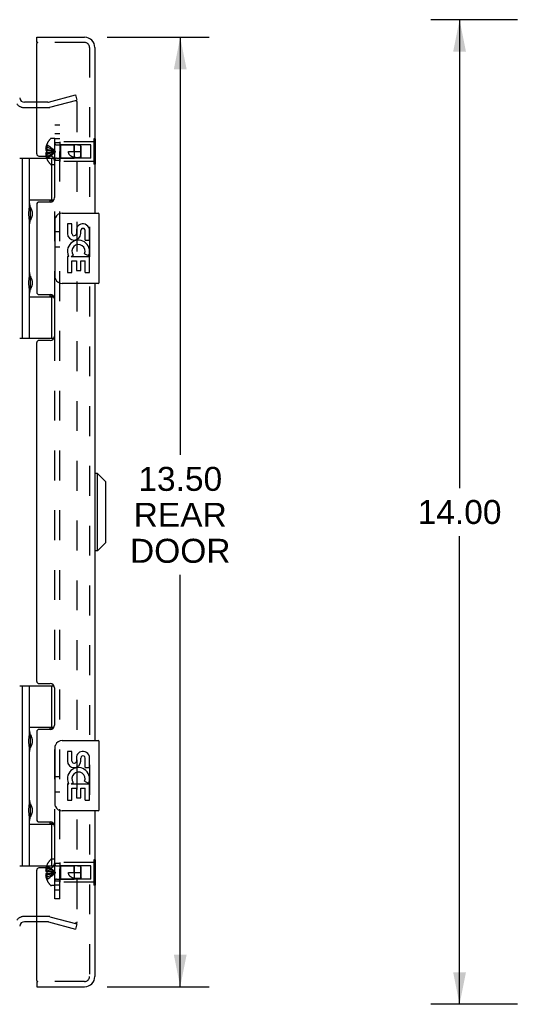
# Model space of a CAD drawing. Header units: inches. Extents: x 0 to 77.3, y 0 to 50.
# Tile 28 of 50: x 49.4 to 56.5, y 17.8 to 31.8. Entities that reach past the tile are written whole.
import ezdxf

# ---------------------------------------------------------------- set-up
doc = ezdxf.new("R2010")
doc.units = ezdxf.units.IN
doc.header["$LTSCALE"] = 4.25
doc.header["$MEASUREMENT"] = 0
doc.linetypes.add('HIDDEN', pattern=[0.2, 0.1, -0.1])
doc.layers.get('0').update_dxf_attribs({"linetype": 'CONTINUOUS'})
for name, color, linetype in [('DEFAULT_2', 8, 'HIDDEN'), ('DIMENSIONS', 7, 'CONTINUOUS'), ('REAR_DOOR', 7, 'CONTINUOUS'), ('SUBPANEL', 7, 'CONTINUOUS')]:
    doc.layers.add(name, color=color, linetype=linetype)
doc.styles.get("Standard").update_dxf_attribs({"font": 'arial.ttf'})
doc.dimstyles.new('DIMSTYLE_3', dxfattribs={"dimtxt": 0.340909, "dimasz": 0.454545, "dimexe": 0.09, "dimexo": 0.07, "dimgap": 0.0375, "dimtad": 0, "dimtih": 1, "dimtoh": 1, "dimzin": 4, "dimdsep": 46, "dimtxsty": 'Standard', "dimblk": '_FILLED', "dimblk1": '_FILLED', "dimblk2": '_FILLED', "dimcen": 0.09, "dimadec": 3, "dimazin": 1, "dimtfac": 1, "dimtdec": 3, "dimtofl": 0, "dimtmove": 0, "dimatfit": 3, "dimldrblk": '_FILLED', "dimfxl": 0, "dimtolj": 1, "dimtzin": 4, "dimarcsym": 0})

# ---------------------------------------------------------------- blocks, each defined once
blk = doc.blocks.new('_FILLED')
at = {"color": 0, "linetype": 'ByBlock'}
blk.add_solid([(0, 0), (-1, 0.2), (-1, -0.2)], dxfattribs=at)
blk = doc.blocks.new('*D5')
at = {"layer": 'DIMENSIONS', "color": 2, "linetype": 'Continuous'}
for p, q in [((56.444, 31.819), (55.214, 31.819)), ((55.623, 31.819), (55.623, 25.16)), ((55.623, 17.819), (55.623, 24.478)), ((56.444, 17.819), (55.214, 17.819))]:
    blk.add_line(p, q, dxfattribs=at)
at = {"layer": 'DIMENSIONS', "color": 2, "linetype": 'Continuous', "xscale": 0.4545454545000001, "yscale": 0.4545454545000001, "zscale": 0.4545454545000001}
for p, rotation in [((55.623, 31.819), 90), ((55.623, 17.819), 270)]:
    blk.add_blockref('_FILLED', p, dxfattribs=dict(at, rotation=rotation))
at = {"layer": 'DIMENSIONS', "color": 2, "linetype": 'Continuous', "insert": (55.623, 24.99), "char_height": 0.3409, "width": 1.19128, "attachment_point": 2, "line_spacing_factor": 0.9}
blk.add_mtext('14.00', dxfattribs=at)
blk = doc.blocks.new('*D7')
at = {"layer": 'DIMENSIONS', "color": 2, "linetype": 'Continuous'}
for p, q in [((50.614, 31.569), (52.063, 31.569)), ((51.654, 31.569), (51.654, 25.631)), ((51.654, 18.069), (51.654, 23.926)), ((50.614, 18.069), (52.063, 18.069))]:
    blk.add_line(p, q, dxfattribs=at)
at = {"layer": 'DIMENSIONS', "color": 2, "linetype": 'Continuous', "xscale": 0.4545454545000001, "yscale": 0.4545454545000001, "zscale": 0.4545454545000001}
for p, rotation in [((51.654, 31.569), 90), ((51.654, 18.069), 270)]:
    blk.add_blockref('_FILLED', p, dxfattribs=dict(at, rotation=rotation))
at = {"layer": 'DIMENSIONS', "color": 2, "linetype": 'Continuous', "insert": (51.654, 25.461), "char_height": 0.3409, "width": 1.427, "attachment_point": 2, "line_spacing_factor": 0.9}
blk.add_mtext('13.50\\PREAR\\PDOOR', dxfattribs=at)

msp = doc.modelspace()

# ---------------------------------------------------------------- linework, layer by layer
at = {"color": 3, "linetype": 'Continuous'}
for p, q in [((49.615847, 30.64436), (49.442926, 30.64436)), ((49.615847, 18.99436), (49.442926, 18.99436))]:
    msp.add_line(p, q, dxfattribs=at)
at = {"color": 7, "linetype": 'Continuous'}
for p, q in [((49.372926, 29.848885), (49.857521, 29.848885)), ((49.412296, 27.28983), (49.412296, 29.848885)), ((49.510721, 29.152065), (49.510721, 29.848885)), ((49.825682, 29.848885), (49.825682, 29.258334)), ((49.510721, 29.258334), (49.857807, 29.258334)), ((49.525628, 29.151988), (49.527145, 29.1482)), ((49.527145, 29.1482), (49.53285, 29.13417)), ((49.527481, 28.991484), (49.527481, 29.131484)), ((49.53285, 29.13417), (49.53454, 29.129998)), ((49.53454, 29.129998), (49.536226, 29.12579)), ((49.799647, 29.24936), (49.799647, 29.22686)), ((49.799647, 29.24936), (49.851631, 29.24936)), ((49.53201, 28.986734), (49.528723, 28.978666)), ((49.53454, 28.992969), (49.53201, 28.986734)), ((49.536226, 28.997178), (49.53454, 28.992969)), ((49.537883, 29.001379), (49.536226, 28.997178)), ((49.510721, 28.167813), (49.510721, 28.970902)), ((49.524893, 28.969127), (49.523891, 28.966573)), ((49.526379, 28.972859), (49.524893, 28.969127)), ((49.528723, 28.978666), (49.526379, 28.972859)), ((49.525628, 28.167736), (49.527145, 28.163948)), ((49.527145, 28.163948), (49.53285, 28.149918)), ((49.527481, 28.007232), (49.527481, 28.147232)), ((49.53285, 28.149918), (49.53454, 28.145746)), ((49.53454, 28.145746), (49.536226, 28.141538)), ((49.53201, 28.002482), (49.527145, 27.990516)), ((49.53454, 28.008717), (49.53201, 28.002482)), ((49.536226, 28.012926), (49.53454, 28.008717)), ((49.537883, 28.017127), (49.536226, 28.012926)), ((49.510721, 27.28983), (49.510721, 27.98665)), ((49.510721, 27.880381), (49.85781, 27.880381)), ((49.527145, 27.990516), (49.525628, 27.986727)), ((49.799647, 27.91186), (49.799647, 27.88936)), ((49.851631, 27.88936), (49.799647, 27.88936)), ((49.825682, 27.880381), (49.825682, 27.28983)), ((49.372926, 27.28983), (49.857519, 27.28983)), ((49.372926, 22.348885), (49.857521, 22.348885)), ((49.412296, 19.78983), (49.412296, 22.348885)), ((49.510721, 21.652065), (49.510721, 22.348885)), ((49.825682, 22.348885), (49.825682, 21.758334)), ((49.510721, 21.758334), (49.857807, 21.758334)), ((49.799647, 21.74936), (49.851631, 21.74936)), ((49.799647, 21.74936), (49.799647, 21.72686)), ((49.525628, 21.651988), (49.527145, 21.6482)), ((49.527145, 21.6482), (49.533694, 21.63209)), ((49.527481, 21.491484), (49.527481, 21.631484)), ((49.510721, 20.667813), (49.510721, 21.470902)), ((49.524893, 21.469127), (49.523891, 21.466573)), ((49.526379, 21.472859), (49.524893, 21.469127)), ((49.528723, 21.478666), (49.526379, 21.472859)), ((49.53201, 21.486734), (49.528723, 21.478666)), ((49.53454, 21.492969), (49.53201, 21.486734)), ((49.536226, 21.497178), (49.53454, 21.492969)), ((49.537883, 21.501379), (49.536226, 21.497178)), ((49.525628, 20.667736), (49.527145, 20.663948)), ((49.527145, 20.663948), (49.533694, 20.647838)), ((49.527481, 20.507232), (49.527481, 20.647232)), ((49.533694, 20.647838), (49.535385, 20.643644)), ((49.510721, 19.78983), (49.510721, 20.48665)), ((49.524893, 20.484875), (49.523891, 20.482321)), ((49.526379, 20.488607), (49.524893, 20.484875)), ((49.528723, 20.494414), (49.526379, 20.488607)), ((49.53201, 20.502482), (49.528723, 20.494414)), ((49.53454, 20.508717), (49.53201, 20.502482)), ((49.536226, 20.512926), (49.53454, 20.508717)), ((49.537883, 20.517127), (49.536226, 20.512926)), ((49.510721, 20.380381), (49.85781, 20.380381)), ((49.799647, 20.41186), (49.799647, 20.38936)), ((49.851631, 20.38936), (49.799647, 20.38936)), ((49.825682, 20.380381), (49.825682, 19.78983)), ((49.372926, 19.78983), (49.857519, 19.78983))]:
    msp.add_line(p, q, dxfattribs=at)
for points in [[(49.510721, 29.207107), (49.510729, 29.206194), (49.510753, 29.205263), (49.510793, 29.204314), (49.510849, 29.203348), (49.510922, 29.202363), (49.511012, 29.20136), (49.511118, 29.200337), (49.511241, 29.199296), (49.511381, 29.198235), (49.511538, 29.197154), (49.511713, 29.196053), (49.511905, 29.194932), (49.512115, 29.193789), (49.512343, 29.192626), (49.512589, 29.19144), (49.512853, 29.190233), (49.513135, 29.189004), (49.513436, 29.187753), (49.513756, 29.186479), (49.514094, 29.185181), (49.514451, 29.18386), (49.514827, 29.182515), (49.515223, 29.181146), (49.515637, 29.179751), (49.516071, 29.178331), (49.516525, 29.176886), (49.516998, 29.175415), (49.51749, 29.173918), (49.518002, 29.172395), (49.518533, 29.170845), (49.518999, 29.169511)], [(49.523891, 29.156394), (49.524176, 29.155664), (49.525628, 29.151988)], [(49.536226, 29.12579), (49.537883, 29.121589), (49.538692, 29.119503), (49.539486, 29.117432), (49.540262, 29.115378), (49.541018, 29.113345), (49.541753, 29.111337), (49.542463, 29.109356), (49.543148, 29.107405), (49.543806, 29.105488), (49.544436, 29.103608), (49.545037, 29.101766), (49.545609, 29.099965), (49.546152, 29.098201), (49.546667, 29.096476), (49.547154, 29.094786), (49.547614, 29.093133), (49.548047, 29.091514), (49.548455, 29.089927), (49.548838, 29.088372), (49.549196, 29.086847), (49.549531, 29.085352), (49.549843, 29.083884), (49.550133, 29.082441), (49.550402, 29.08102), (49.55065, 29.079621), (49.550879, 29.07824), (49.551088, 29.076876), (49.551279, 29.075531), (49.551451, 29.074201), (49.551605, 29.072887), (49.551741, 29.071587), (49.551861, 29.070299), (49.551964, 29.069022), (49.55205, 29.067754), (49.55212, 29.066493), (49.552175, 29.065236), (49.552214, 29.063983), (49.552237, 29.062733), (49.552245, 29.061484), (49.552237, 29.060235), (49.552214, 29.058984), (49.552175, 29.057732), (49.55212, 29.056475), (49.55205, 29.055214), (49.551964, 29.053945), (49.551861, 29.052668), (49.551741, 29.051381), (49.551605, 29.05008), (49.551451, 29.048766), (49.551279, 29.047437), (49.551088, 29.046091), (49.550879, 29.044728), (49.55065, 29.043347), (49.550402, 29.041947), (49.550133, 29.040527), (49.549843, 29.039084), (49.549531, 29.037616), (49.549196, 29.03612), (49.548838, 29.034595), (49.548455, 29.03304), (49.548048, 29.031454), (49.547614, 29.029835), (49.547154, 29.028181), (49.546667, 29.026492), (49.546152, 29.024766), (49.545609, 29.023003), (49.545037, 29.021201), (49.544436, 29.019359), (49.543806, 29.01748), (49.543148, 29.015563), (49.542463, 29.013612), (49.541753, 29.011631), (49.541019, 29.009623), (49.540262, 29.00759), (49.539486, 29.005536), (49.538692, 29.003464), (49.537883, 29.001379)], [(49.518999, 28.953456), (49.518533, 28.952122), (49.518002, 28.950572), (49.51749, 28.949049), (49.516998, 28.947552), (49.516525, 28.946081), (49.516071, 28.944636), (49.515637, 28.943216), (49.515223, 28.941822), (49.514827, 28.940452), (49.514451, 28.939107), (49.514094, 28.937786), (49.513756, 28.936489), (49.513436, 28.935215), (49.513135, 28.933963), (49.512853, 28.932734), (49.512589, 28.931527), (49.512343, 28.930342), (49.512115, 28.929178), (49.511905, 28.928036), (49.511713, 28.926914), (49.511538, 28.925813), (49.511381, 28.924732), (49.511241, 28.923671), (49.511118, 28.92263), (49.511012, 28.921608), (49.510922, 28.920604), (49.510849, 28.91962), (49.510793, 28.918653), (49.510753, 28.917705), (49.510729, 28.916773), (49.510721, 28.91586)], [(49.510721, 28.222855), (49.510729, 28.221942), (49.510753, 28.221011), (49.510793, 28.220062), (49.510849, 28.219096), (49.510922, 28.218111), (49.511012, 28.217108), (49.511118, 28.216086), (49.511241, 28.215044), (49.511381, 28.213983), (49.511538, 28.212902), (49.511713, 28.211801), (49.511905, 28.21068), (49.512115, 28.209537), (49.512343, 28.208374), (49.512589, 28.207188), (49.512853, 28.205981), (49.513135, 28.204752), (49.513436, 28.203501), (49.513756, 28.202227), (49.514094, 28.200929), (49.514451, 28.199608), (49.514827, 28.198263), (49.515223, 28.196894), (49.515637, 28.195499), (49.516071, 28.194079), (49.516525, 28.192634), (49.516998, 28.191163), (49.51749, 28.189666), (49.518002, 28.188143), (49.518533, 28.186593), (49.518999, 28.185259)], [(49.523891, 28.172142), (49.524176, 28.171412), (49.525628, 28.167736)], [(49.536226, 28.141538), (49.537883, 28.137337), (49.538692, 28.135251), (49.539486, 28.13318), (49.540262, 28.131126), (49.541018, 28.129093), (49.541753, 28.127085), (49.542463, 28.125104), (49.543148, 28.123153), (49.543806, 28.121236), (49.544436, 28.119356), (49.545037, 28.117514), (49.545609, 28.115713), (49.546152, 28.113949), (49.546667, 28.112224), (49.547154, 28.110534), (49.547614, 28.108881), (49.548047, 28.107262), (49.548455, 28.105675), (49.548838, 28.10412), (49.549196, 28.102596), (49.549531, 28.1011), (49.549843, 28.099632), (49.550133, 28.098189), (49.550402, 28.096768), (49.55065, 28.095369), (49.550879, 28.093988), (49.551088, 28.092625), (49.551279, 28.091279), (49.551451, 28.089949), (49.551605, 28.088635), (49.551741, 28.087335), (49.551861, 28.086047), (49.551964, 28.08477), (49.55205, 28.083502), (49.55212, 28.082241), (49.552175, 28.080984), (49.552214, 28.079731), (49.552237, 28.078481), (49.552245, 28.077232), (49.552237, 28.075983), (49.552214, 28.074732), (49.552175, 28.07348), (49.55212, 28.072223), (49.55205, 28.070962), (49.551964, 28.069693), (49.551861, 28.068416), (49.551741, 28.067129), (49.551605, 28.065829), (49.551451, 28.064514), (49.551279, 28.063185), (49.551088, 28.061839), (49.550879, 28.060476), (49.55065, 28.059095), (49.550402, 28.057695), (49.550133, 28.056275), (49.549843, 28.054832), (49.549531, 28.053364), (49.549196, 28.051868), (49.548838, 28.050343), (49.548455, 28.048788), (49.548048, 28.047202), (49.547614, 28.045583), (49.547154, 28.043929), (49.546667, 28.04224), (49.546152, 28.040514), (49.545609, 28.038751), (49.545037, 28.036949), (49.544436, 28.035107), (49.543806, 28.033228), (49.543148, 28.031311), (49.542463, 28.02936), (49.541753, 28.027379), (49.541019, 28.025371), (49.540262, 28.023338), (49.539486, 28.021284), (49.538692, 28.019212), (49.537883, 28.017127)], [(49.518999, 27.969204), (49.518533, 27.96787), (49.518002, 27.966321), (49.51749, 27.964797), (49.516998, 27.9633), (49.516525, 27.961829), (49.516071, 27.960384), (49.515637, 27.958964), (49.515223, 27.95757), (49.514827, 27.9562), (49.514451, 27.954855), (49.514094, 27.953534), (49.513756, 27.952237), (49.513436, 27.950963), (49.513135, 27.949711), (49.512853, 27.948482), (49.512589, 27.947275), (49.512343, 27.94609), (49.512115, 27.944926), (49.511905, 27.943784), (49.511713, 27.942662), (49.511538, 27.941561), (49.511381, 27.94048), (49.511241, 27.939419), (49.511118, 27.938378), (49.511012, 27.937356), (49.510922, 27.936352), (49.510849, 27.935368), (49.510793, 27.934401), (49.510753, 27.933453), (49.510729, 27.932522), (49.510721, 27.931608)], [(49.525628, 27.986727), (49.524893, 27.984875), (49.523891, 27.982321)], [(49.510721, 21.707107), (49.510729, 21.706194), (49.510753, 21.705263), (49.510793, 21.704314), (49.510849, 21.703348), (49.510922, 21.702363), (49.511012, 21.70136), (49.511118, 21.700337), (49.511241, 21.699296), (49.511381, 21.698235), (49.511538, 21.697154), (49.511713, 21.696053), (49.511905, 21.694932), (49.512115, 21.693789), (49.512343, 21.692626), (49.512589, 21.69144), (49.512853, 21.690233), (49.513135, 21.689004), (49.513436, 21.687753), (49.513756, 21.686479), (49.514094, 21.685181), (49.514451, 21.68386), (49.514827, 21.682515), (49.515223, 21.681146), (49.515637, 21.679751), (49.516071, 21.678331), (49.516525, 21.676886), (49.516998, 21.675415), (49.51749, 21.673918), (49.518002, 21.672395), (49.518533, 21.670845), (49.518999, 21.669511)], [(49.523891, 21.656394), (49.524176, 21.655664), (49.525628, 21.651988)], [(49.533694, 21.63209), (49.535385, 21.627896), (49.536226, 21.62579)], [(49.536226, 21.62579), (49.537883, 21.621589), (49.538692, 21.619503), (49.539486, 21.617432), (49.540262, 21.615378), (49.541018, 21.613345), (49.541753, 21.611337), (49.542463, 21.609356), (49.543148, 21.607405), (49.543806, 21.605488), (49.544436, 21.603608), (49.545037, 21.601766), (49.545609, 21.599965), (49.546152, 21.598201), (49.546667, 21.596476), (49.547154, 21.594786), (49.547614, 21.593133), (49.548047, 21.591514), (49.548455, 21.589927), (49.548838, 21.588372), (49.549196, 21.586847), (49.549531, 21.585352), (49.549843, 21.583884), (49.550133, 21.582441), (49.550402, 21.58102), (49.55065, 21.579621), (49.550879, 21.57824), (49.551088, 21.576876), (49.551279, 21.575531), (49.551451, 21.574201), (49.551605, 21.572887), (49.551741, 21.571587), (49.551861, 21.570299), (49.551964, 21.569022), (49.55205, 21.567754), (49.55212, 21.566493), (49.552175, 21.565236), (49.552214, 21.563983), (49.552237, 21.562733), (49.552245, 21.561484), (49.552237, 21.560235), (49.552214, 21.558984), (49.552175, 21.557732), (49.55212, 21.556475), (49.55205, 21.555214), (49.551964, 21.553945), (49.551861, 21.552668), (49.551741, 21.551381), (49.551605, 21.55008), (49.551451, 21.548766), (49.551279, 21.547437), (49.551088, 21.546091), (49.550879, 21.544728), (49.55065, 21.543347), (49.550402, 21.541947), (49.550133, 21.540527), (49.549843, 21.539084), (49.549531, 21.537616), (49.549196, 21.53612), (49.548838, 21.534595), (49.548455, 21.53304), (49.548048, 21.531454), (49.547614, 21.529835), (49.547154, 21.528181), (49.546667, 21.526492), (49.546152, 21.524766), (49.545609, 21.523003), (49.545037, 21.521201), (49.544436, 21.519359), (49.543806, 21.51748), (49.543148, 21.515563), (49.542463, 21.513612), (49.541753, 21.511631), (49.541019, 21.509623), (49.540262, 21.50759), (49.539486, 21.505536), (49.538692, 21.503464), (49.537883, 21.501379)], [(49.518999, 21.453456), (49.518533, 21.452122), (49.518002, 21.450572), (49.51749, 21.449049), (49.516998, 21.447552), (49.516525, 21.446081), (49.516071, 21.444636), (49.515637, 21.443216), (49.515223, 21.441822), (49.514827, 21.440452), (49.514451, 21.439107), (49.514094, 21.437786), (49.513756, 21.436489), (49.513436, 21.435215), (49.513135, 21.433963), (49.512853, 21.432734), (49.512589, 21.431527), (49.512343, 21.430342), (49.512115, 21.429178), (49.511905, 21.428036), (49.511713, 21.426914), (49.511538, 21.425813), (49.511381, 21.424732), (49.511241, 21.423671), (49.511118, 21.42263), (49.511012, 21.421608), (49.510922, 21.420604), (49.510849, 21.41962), (49.510793, 21.418653), (49.510753, 21.417705), (49.510729, 21.416773), (49.510721, 21.41586)], [(49.510721, 20.722855), (49.510729, 20.721942), (49.510753, 20.721011), (49.510793, 20.720062), (49.510849, 20.719096), (49.510922, 20.718111), (49.511012, 20.717108), (49.511118, 20.716086), (49.511241, 20.715044), (49.511381, 20.713983), (49.511538, 20.712902), (49.511713, 20.711801), (49.511905, 20.71068), (49.512115, 20.709537), (49.512343, 20.708374), (49.512589, 20.707188), (49.512853, 20.705981), (49.513135, 20.704752), (49.513436, 20.703501), (49.513756, 20.702227), (49.514094, 20.700929), (49.514451, 20.699608), (49.514827, 20.698263), (49.515223, 20.696894), (49.515637, 20.695499), (49.516071, 20.694079), (49.516525, 20.692634), (49.516998, 20.691163), (49.51749, 20.689666), (49.518002, 20.688143), (49.518533, 20.686593), (49.518999, 20.685259)], [(49.523891, 20.672142), (49.524176, 20.671412), (49.525628, 20.667736)], [(49.535385, 20.643644), (49.53706, 20.639434), (49.537883, 20.637337), (49.538692, 20.635251), (49.539486, 20.63318), (49.540262, 20.631126), (49.541018, 20.629093), (49.541753, 20.627085), (49.542463, 20.625104), (49.543148, 20.623153), (49.543806, 20.621236), (49.544436, 20.619356), (49.545037, 20.617514), (49.545609, 20.615713), (49.546152, 20.613949), (49.546667, 20.612224), (49.547154, 20.610534), (49.547614, 20.608881), (49.548047, 20.607262), (49.548455, 20.605675), (49.548838, 20.60412), (49.549196, 20.602596), (49.549531, 20.6011), (49.549843, 20.599632), (49.550133, 20.598189), (49.550402, 20.596768), (49.55065, 20.595369), (49.550879, 20.593988), (49.551088, 20.592625), (49.551279, 20.591279), (49.551451, 20.589949), (49.551605, 20.588635), (49.551741, 20.587335), (49.551861, 20.586047), (49.551964, 20.58477), (49.55205, 20.583502), (49.55212, 20.582241), (49.552175, 20.580984), (49.552214, 20.579731), (49.552237, 20.578481), (49.552245, 20.577232), (49.552237, 20.575983), (49.552214, 20.574732), (49.552175, 20.57348), (49.55212, 20.572223), (49.55205, 20.570962), (49.551964, 20.569693), (49.551861, 20.568416), (49.551741, 20.567129), (49.551605, 20.565829), (49.551451, 20.564514), (49.551279, 20.563185), (49.551088, 20.561839), (49.550879, 20.560476), (49.55065, 20.559095), (49.550402, 20.557695), (49.550133, 20.556275), (49.549843, 20.554832), (49.549531, 20.553364), (49.549196, 20.551868), (49.548838, 20.550343), (49.548455, 20.548788), (49.548048, 20.547202), (49.547614, 20.545583), (49.547154, 20.543929), (49.546667, 20.54224), (49.546152, 20.540514), (49.545609, 20.538751), (49.545037, 20.536949), (49.544436, 20.535107), (49.543806, 20.533228), (49.543148, 20.531311), (49.542463, 20.52936), (49.541753, 20.527379), (49.541019, 20.525371), (49.540262, 20.523338), (49.539486, 20.521284), (49.538692, 20.519212), (49.537883, 20.517127)], [(49.518999, 20.469204), (49.518533, 20.46787), (49.518002, 20.466321), (49.51749, 20.464797), (49.516998, 20.4633), (49.516525, 20.461829), (49.516071, 20.460384), (49.515637, 20.458964), (49.515223, 20.45757), (49.514827, 20.4562), (49.514451, 20.454855), (49.514094, 20.453534), (49.513756, 20.452237), (49.513436, 20.450963), (49.513135, 20.449711), (49.512853, 20.448482), (49.512589, 20.447275), (49.512343, 20.44609), (49.512115, 20.444926), (49.511905, 20.443784), (49.511713, 20.442662), (49.511538, 20.441561), (49.511381, 20.44048), (49.511241, 20.439419), (49.511118, 20.438378), (49.511012, 20.437356), (49.510922, 20.436352), (49.510849, 20.435368), (49.510793, 20.434401), (49.510753, 20.433453), (49.510729, 20.432522), (49.510721, 20.431608)]]:
    msp.add_lwpolyline(points, dxfattribs=at)
at = {"color": 3, "linetype": 'Continuous'}
for centre, start, end in [((49.442926, 30.71436), 185.5417453, 270), ((49.442926, 18.92436), 90, 174.4581795)]:
    msp.add_arc(centre, 0.07, start, end, dxfattribs=at)
at = {"color": 7, "linetype": 'Continuous'}
for centre, start, end in [((49.437481, 29.131484), 0, 35.4682086), ((49.437481, 28.991484), 324.5317914, 360), ((49.437481, 28.147232), 0, 35.4682086), ((49.437481, 28.007232), 324.5317914, 360), ((49.437481, 21.631484), 0, 35.4682086), ((49.437481, 21.491484), 324.5317914, 360), ((49.437481, 20.647232), 0, 35.4682086), ((49.437481, 20.507232), 324.5317914, 360)]:
    msp.add_arc(centre, 0.09, start, end, dxfattribs=at)
for centre in [(49.605504, 29.061484), (49.605504, 28.077232), (49.605504, 21.561484), (49.605504, 20.577232)]:
    msp.add_ellipse(centre, major_axis=(0, 0.1875), ratio=0.577350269, start_param=1.066601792, end_param=2.074990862, dxfattribs=at)
at = {"layer": 'DEFAULT_2', "color": 8, "linetype": 'HIDDEN'}
for p, q in [((49.781729, 30.645723), (50.166022, 30.748694)), ((49.80114, 30.573279), (50.185434, 30.67625)), ((50.166022, 30.748694), (50.185434, 30.67625)), ((49.442926, 30.56936), (49.771376, 30.56936)), ((49.771376, 30.64436), (49.615847, 30.64436)), ((50.185434, 30.646782), (50.185434, 18.991938)), ((49.771376, 19.06936), (49.442926, 19.06936)), ((49.80114, 19.065442), (50.185434, 18.96247)), ((49.771376, 18.99436), (49.615847, 18.99436)), ((49.781729, 18.992997), (50.166022, 18.890026)), ((50.185434, 18.96247), (50.166022, 18.890026))]:
    msp.add_line(p, q, dxfattribs=at)
for points in [[(50.166115, 30.666782), (50.164523, 30.666714), (50.162944, 30.666511), (50.161376, 30.666171)], [(50.181361, 30.659066), (50.180329, 30.660327), (50.179201, 30.661496), (50.177982, 30.662564), (50.176683, 30.663525), (50.175312, 30.66437), (50.173878, 30.665097), (50.17239, 30.665698), (50.17086, 30.66617), (50.169298, 30.666509), (50.167714, 30.666714), (50.166115, 30.666782)], [(50.181361, 30.659066), (50.182288, 30.65772), (50.183106, 30.6563), (50.183807, 30.654815), (50.184387, 30.653276), (50.184843, 30.651691), (50.18517, 30.650074), (50.185367, 30.648439), (50.185434, 30.646782)], [(50.166115, 18.971938), (50.164523, 18.972006), (50.162944, 18.97221), (50.161376, 18.972549)], [(50.185434, 18.991938), (50.185367, 18.990281), (50.18517, 18.988646), (50.184843, 18.987029), (50.184387, 18.985445), (50.183807, 18.983905), (50.183106, 18.98242), (50.182288, 18.981), (50.181361, 18.979655), (50.180329, 18.978394), (50.179201, 18.977225), (50.177982, 18.976157), (50.176683, 18.975196), (50.175312, 18.97435), (50.173878, 18.973623), (50.17239, 18.973023), (50.17086, 18.972551), (50.169298, 18.972211), (50.167714, 18.972006), (50.166115, 18.971938)]]:
    msp.add_lwpolyline(points, dxfattribs=at)
for centre, radius, start, end in [((49.442926, 30.71436), 0.145, 218.7549213, 270), ((49.771376, 30.68436), 0.04, 270, 285), ((49.771376, 30.68436), 0.115, 270, 285), ((49.442926, 18.92436), 0.145, 90, 141.2450787), ((49.771376, 18.95436), 0.115, 75, 90), ((49.771376, 18.95436), 0.04, 75, 90)]:
    msp.add_arc(centre, radius, start, end, dxfattribs=at)
at = {"layer": 'REAR_DOOR', "color": 7, "linetype": 'Continuous'}
for p, q in [((49.615847, 31.49436), (49.615847, 31.56936)), ((49.630847, 31.49436), (49.615847, 31.49436)), ((50.444847, 30.124493), (50.440847, 30.124493)), ((50.444847, 30.124493), (50.444847, 29.764227)), ((50.444847, 30.034427), (50.440847, 30.034427)), ((50.444847, 29.854293), (50.440847, 29.854293)), ((50.444847, 29.764227), (50.440847, 29.764227)), ((49.975847, 29.06936), (50.485847, 29.06936)), ((50.500847, 28.08436), (50.500847, 29.05436)), ((49.87594, 28.16936), (49.87594, 28.96936)), ((50.114053, 28.915158), (50.051179, 28.915158)), ((50.051179, 28.915158), (50.051179, 28.77884)), ((50.114053, 28.77884), (50.114053, 28.915158)), ((50.179173, 28.841399), (50.179221, 28.772391)), ((50.363297, 28.684535), (50.363297, 28.841334)), ((50.239817, 28.77884), (50.239782, 28.820826)), ((50.302672, 28.684535), (50.302672, 28.820853)), ((50.302672, 28.684535), (50.363297, 28.684535)), ((50.069385, 28.45392), (50.051179, 28.45392)), ((50.051179, 28.45392), (50.051179, 28.223549)), ((50.103832, 28.45392), (50.131205, 28.473108)), ((50.103832, 28.45392), (50.363297, 28.45392)), ((50.29492, 28.489895), (50.352615, 28.464924)), ((50.363297, 28.500866), (50.363297, 28.553851)), ((50.363297, 28.223549), (50.363297, 28.45392)), ((50.114053, 28.391046), (50.179187, 28.391046)), ((50.114053, 28.223549), (50.114053, 28.391046)), ((50.179187, 28.391046), (50.179187, 28.254986)), ((50.239798, 28.391046), (50.302672, 28.391046)), ((50.239798, 28.254986), (50.239798, 28.391046)), ((50.302672, 28.223549), (50.302672, 28.391046)), ((50.051179, 28.223549), (50.114053, 28.223549)), ((50.179187, 28.254986), (50.239798, 28.254986)), ((50.302672, 28.223549), (50.363297, 28.223549)), ((50.485847, 28.06936), (49.975847, 28.06936)), ((50.480217, 25.368242), (50.440847, 25.368242)), ((50.598328, 25.250132), (50.480217, 25.368242)), ((50.480217, 24.26588), (50.480217, 25.368242)), ((50.598328, 24.38399), (50.598328, 25.250132)), ((50.598328, 24.38399), (50.480217, 24.26588)), ((50.480217, 24.26588), (50.440847, 24.26588)), ((49.975847, 21.56936), (50.485847, 21.56936)), ((49.87594, 20.66936), (49.87594, 21.46936)), ((50.500847, 20.58436), (50.500847, 21.55436)), ((50.114053, 21.415158), (50.051179, 21.415158)), ((50.051179, 21.415158), (50.051179, 21.27884)), ((50.114053, 21.27884), (50.114053, 21.415158)), ((50.179173, 21.341399), (50.179221, 21.272391)), ((50.239817, 21.27884), (50.239782, 21.320826)), ((50.302672, 21.184535), (50.302672, 21.320853)), ((50.363297, 21.184535), (50.363297, 21.341334)), ((50.302672, 21.184535), (50.363297, 21.184535)), ((50.363297, 21.000866), (50.363297, 21.053851)), ((50.069385, 20.95392), (50.051179, 20.95392)), ((50.051179, 20.95392), (50.051179, 20.723549)), ((50.103832, 20.95392), (50.131205, 20.973108)), ((50.103832, 20.95392), (50.363297, 20.95392)), ((50.114053, 20.891046), (50.179187, 20.891046)), ((50.114053, 20.723549), (50.114053, 20.891046)), ((50.179187, 20.891046), (50.179187, 20.754986)), ((50.239798, 20.891046), (50.302672, 20.891046)), ((50.239798, 20.754986), (50.239798, 20.891046)), ((50.29492, 20.989895), (50.352615, 20.964924)), ((50.302672, 20.723549), (50.302672, 20.891046)), ((50.363297, 20.723549), (50.363297, 20.95392)), ((50.051179, 20.723549), (50.114053, 20.723549)), ((50.179187, 20.754986), (50.239798, 20.754986)), ((50.302672, 20.723549), (50.363297, 20.723549)), ((50.485847, 20.56936), (49.975847, 20.56936)), ((50.444847, 19.874493), (50.440847, 19.874493)), ((50.444847, 19.784427), (50.440847, 19.784427)), ((50.444847, 19.874493), (50.444847, 19.514227)), ((50.444847, 19.604293), (50.440847, 19.604293)), ((50.444847, 19.514227), (50.440847, 19.514227)), ((49.615847, 18.14436), (49.630847, 18.14436)), ((49.615847, 18.14436), (49.615847, 18.06936))]:
    msp.add_line(p, q, dxfattribs=at)
at = {"layer": 'REAR_DOOR', "color": 3, "linetype": 'Continuous'}
for p, q in [((49.615847, 31.56936), (50.295847, 31.56936)), ((49.615847, 29.91086), (49.615847, 31.47936)), ((50.440847, 31.42436), (50.440847, 29.06936)), ((49.646847, 29.87986), (49.803847, 29.87986)), ((49.865847, 29.81786), (49.865847, 29.28886)), ((49.615847, 29.19586), (49.615847, 27.94286)), ((49.803847, 29.22686), (49.646847, 29.22686)), ((50.440847, 28.06936), (50.440847, 21.56936)), ((49.646847, 27.91186), (49.803847, 27.91186)), ((49.865847, 27.84986), (49.865847, 27.32086)), ((49.615847, 22.41086), (49.615847, 27.22786)), ((49.803847, 27.25886), (49.646847, 27.25886)), ((49.646847, 22.37986), (49.803847, 22.37986)), ((49.865847, 22.31786), (49.865847, 21.78886)), ((49.803847, 21.72686), (49.646847, 21.72686)), ((49.615847, 21.69586), (49.615847, 20.44286)), ((50.440847, 20.56936), (50.440847, 18.21436)), ((49.646847, 20.41186), (49.803847, 20.41186)), ((49.865847, 20.34986), (49.865847, 19.82086)), ((49.803847, 19.75886), (49.646847, 19.75886)), ((49.615847, 18.15936), (49.615847, 19.72786)), ((49.615847, 18.06936), (50.295847, 18.06936))]:
    msp.add_line(p, q, dxfattribs=at)
at = {"layer": 'REAR_DOOR', "color": 8, "linetype": 'HIDDEN'}
for p, q in [((50.295847, 31.49436), (49.630847, 31.49436)), ((50.365847, 31.42436), (50.365847, 18.21436)), ((49.869847, 30.13086), (49.823297, 30.13086)), ((49.869847, 29.75786), (49.869847, 30.13086)), ((50.423847, 30.124493), (50.423847, 29.764227)), ((50.440847, 30.124493), (50.423847, 30.124493)), ((49.756491, 29.979259), (49.741541, 29.979259)), ((49.756491, 30.01286), (49.746443, 30.01286)), ((49.756889, 30.043627), (49.756491, 30.04386)), ((49.756491, 30.042645), (49.756889, 30.043627)), ((49.756491, 30.042645), (49.756491, 29.95986)), ((49.898047, 30.03836), (50.144847, 30.03836)), ((49.944847, 30.08436), (49.944847, 29.80436)), ((50.423847, 30.08436), (49.944847, 30.08436)), ((49.954847, 30.03936), (49.944847, 30.04936)), ((49.954847, 30.03936), (49.954847, 29.84936)), ((50.382347, 30.03936), (49.954847, 30.03936)), ((50.144844, 29.94436), (50.144847, 30.03836)), ((50.144847, 30.03836), (50.144847, 29.85036)), ((50.234897, 30.029355), (50.144847, 30.03836)), ((50.234897, 30.029355), (50.234897, 29.859365)), ((50.244847, 30.01836), (50.234897, 30.029355)), ((50.244847, 29.87036), (50.244847, 30.01836)), ((50.382347, 29.84936), (50.382347, 30.03936)), ((50.440847, 30.034427), (50.423847, 30.034427)), ((49.756491, 29.909461), (49.741541, 29.909461)), ((49.756491, 29.95986), (49.746443, 29.95986)), ((49.756491, 29.92886), (49.746443, 29.92886)), ((49.756491, 29.87586), (49.746443, 29.87586)), ((49.756889, 29.959824), (49.756491, 29.95986)), ((49.756491, 29.95986), (49.778964, 29.95769)), ((49.756491, 29.92886), (49.778964, 29.93103)), ((49.756889, 29.928896), (49.756491, 29.92886)), ((49.756491, 29.92886), (49.756491, 29.846075)), ((49.756491, 29.846075), (49.756889, 29.845094)), ((49.756889, 29.845094), (49.756491, 29.84486)), ((49.778641, 29.930997), (49.800449, 29.933341)), ((49.800197, 29.933313), (49.821344, 29.93583)), ((49.82116, 29.935807), (49.841649, 29.938496)), ((49.898047, 29.85036), (50.144847, 29.85036)), ((49.954847, 29.84936), (49.944847, 29.83936)), ((50.382347, 29.84936), (49.954847, 29.84936)), ((50.064847, 29.94436), (50.244847, 29.94436)), ((50.234897, 29.859365), (50.144847, 29.85036)), ((50.244847, 29.87036), (50.234897, 29.859365)), ((50.440847, 29.854293), (50.423847, 29.854293)), ((49.869847, 29.75786), (49.823297, 29.75786)), ((50.423847, 29.80436), (49.944847, 29.80436)), ((50.440847, 29.764227), (50.423847, 29.764227)), ((49.869847, 19.88086), (49.823297, 19.88086)), ((49.869847, 19.50786), (49.869847, 19.88086)), ((49.756491, 19.76286), (49.746443, 19.76286)), ((49.756889, 19.793627), (49.756491, 19.79386)), ((49.756889, 19.793627), (49.756491, 19.792645)), ((49.756491, 19.792645), (49.756491, 19.70986)), ((49.898047, 19.78836), (50.144847, 19.78836)), ((50.423847, 19.83436), (49.944847, 19.83436)), ((49.944847, 19.83436), (49.944847, 19.55436)), ((49.954847, 19.78936), (49.944847, 19.79936)), ((50.382347, 19.78936), (49.954847, 19.78936)), ((49.954847, 19.78936), (49.954847, 19.59936)), ((50.144844, 19.69436), (50.144847, 19.78836)), ((50.234897, 19.779355), (50.144847, 19.78836)), ((50.144847, 19.78836), (50.144847, 19.60036)), ((50.244847, 19.76836), (50.234897, 19.779355)), ((50.234897, 19.779355), (50.234897, 19.609365)), ((50.244847, 19.62036), (50.244847, 19.76836)), ((50.382347, 19.59936), (50.382347, 19.78936)), ((50.440847, 19.874493), (50.423847, 19.874493)), ((50.423847, 19.874493), (50.423847, 19.514227)), ((50.440847, 19.784427), (50.423847, 19.784427)), ((49.756491, 19.729259), (49.741541, 19.729259)), ((49.756491, 19.659461), (49.741541, 19.659461)), ((49.756491, 19.70986), (49.746443, 19.70986)), ((49.756491, 19.67886), (49.746443, 19.67886)), ((49.756491, 19.62586), (49.746443, 19.62586)), ((49.756889, 19.709824), (49.756491, 19.70986)), ((49.756491, 19.70986), (49.778964, 19.70769)), ((49.756491, 19.67886), (49.778964, 19.68103)), ((49.756889, 19.678896), (49.756491, 19.67886)), ((49.756491, 19.67886), (49.756491, 19.596075)), ((49.778641, 19.680997), (49.800449, 19.683341)), ((49.800197, 19.683313), (49.821344, 19.68583)), ((49.82116, 19.685807), (49.841649, 19.688496)), ((49.898047, 19.60036), (50.144847, 19.60036)), ((50.064847, 19.69436), (50.244847, 19.69436)), ((50.234897, 19.609365), (50.144847, 19.60036)), ((50.244847, 19.62036), (50.234897, 19.609365)), ((50.440847, 19.604293), (50.423847, 19.604293)), ((49.756491, 19.596075), (49.756889, 19.595094)), ((49.756889, 19.595094), (49.756491, 19.59486)), ((49.869847, 19.50786), (49.823297, 19.50786)), ((49.954847, 19.59936), (49.944847, 19.58936)), ((50.423847, 19.55436), (49.944847, 19.55436)), ((50.382347, 19.59936), (49.954847, 19.59936)), ((50.440847, 19.514227), (50.423847, 19.514227)), ((50.295847, 18.14436), (49.630847, 18.14436))]:
    msp.add_line(p, q, dxfattribs=at)
for points in [[(49.746443, 30.01286), (49.745448, 30.008399), (49.74457, 30.004025), (49.743814, 29.999743), (49.743167, 29.995539), (49.742623, 29.99141), (49.742174, 29.987334), (49.741813, 29.98328), (49.741541, 29.979259)], [(49.741541, 29.979259), (49.741827, 29.976841), (49.742205, 29.974419), (49.742677, 29.971993), (49.743242, 29.969564), (49.743901, 29.967134), (49.744654, 29.964706), (49.745501, 29.962281), (49.746443, 29.95986)], [(49.756491, 30.01286), (49.778641, 30.003416), (49.800197, 29.993182), (49.82116, 29.98216), (49.84153, 29.970349), (49.861307, 29.957749), (49.880491, 29.94436)], [(49.756491, 29.979259), (49.778641, 29.974448), (49.800197, 29.969234), (49.82116, 29.963618), (49.84153, 29.957601), (49.861307, 29.951181), (49.880491, 29.94436)], [(49.756889, 30.043627), (49.778964, 30.02993), (49.800449, 30.015094), (49.821344, 29.999119), (49.841649, 29.982005), (49.861365, 29.963752), (49.880491, 29.94436)], [(49.746443, 29.92886), (49.745501, 29.926439), (49.744654, 29.924015), (49.743901, 29.921586), (49.743242, 29.919156), (49.742677, 29.916728), (49.742205, 29.914301), (49.741827, 29.911879), (49.741541, 29.909461)], [(49.741541, 29.909461), (49.741813, 29.90544), (49.742174, 29.901386), (49.742623, 29.89731), (49.743167, 29.893182), (49.743814, 29.888978), (49.74457, 29.884695), (49.745448, 29.880321), (49.746443, 29.87586)], [(49.756535, 29.939191), (49.756491, 29.94436), (49.756535, 29.94953)], [(49.756491, 29.87586), (49.778641, 29.885305), (49.800197, 29.895538), (49.82116, 29.90656), (49.84153, 29.918371), (49.861307, 29.930971), (49.880491, 29.94436)], [(49.756491, 29.909461), (49.778641, 29.914273), (49.800197, 29.919486), (49.82116, 29.925102), (49.84153, 29.931119), (49.861307, 29.937539), (49.880491, 29.94436)], [(49.756889, 29.959824), (49.756668, 29.954673), (49.756535, 29.94953)], [(49.756535, 29.939191), (49.756668, 29.934047), (49.756889, 29.928896)], [(49.756889, 29.845094), (49.778964, 29.85879), (49.800449, 29.873626), (49.821344, 29.889601), (49.841649, 29.906715), (49.861365, 29.924968), (49.880491, 29.94436)], [(49.778641, 29.957723), (49.800449, 29.955379), (49.821344, 29.95289), (49.841649, 29.950224), (49.861365, 29.947381), (49.880491, 29.94436)], [(49.800197, 29.955407), (49.82116, 29.952913), (49.84153, 29.950241), (49.861307, 29.94739), (49.880491, 29.94436)], [(49.84153, 29.938479), (49.861307, 29.941331), (49.880491, 29.94436)], [(49.841649, 29.938496), (49.861365, 29.941339), (49.880491, 29.94436)], [(50.144844, 29.860267), (50.137485, 29.862403), (50.130582, 29.864715), (50.124143, 29.867195), (50.118145, 29.869827), (50.112568, 29.8726), (50.10741, 29.875489), (50.102668, 29.878468), (50.098326, 29.881515), (50.09438, 29.884597), (50.090791, 29.887709), (50.087527, 29.890843), (50.08456, 29.893996), (50.081863, 29.897165), (50.079413, 29.900356), (50.077184, 29.903571), (50.075159, 29.906831), (50.073313, 29.910149), (50.071641, 29.913554), (50.07012, 29.917087), (50.06877, 29.920735), (50.067598, 29.924508), (50.066618, 29.928376), (50.065848, 29.932323), (50.065292, 29.93632), (50.064959, 29.940331), (50.064847, 29.94436)], [(50.234897, 29.859426), (50.223391, 29.858491), (50.211788, 29.857807), (50.200031, 29.857353), (50.188334, 29.857197), (50.176838, 29.857396), (50.165675, 29.85796), (50.155034, 29.85892), (50.144844, 29.860267)], [(50.234897, 29.859426), (50.237526, 29.862304), (50.242501, 29.867771)], [(49.746443, 19.76286), (49.745448, 19.758399), (49.74457, 19.754025), (49.743814, 19.749743), (49.743167, 19.745539), (49.742623, 19.74141), (49.742174, 19.737334), (49.741813, 19.73328), (49.741541, 19.729259)], [(49.756491, 19.76286), (49.778641, 19.753416), (49.800197, 19.743182), (49.82116, 19.73216), (49.84153, 19.720349), (49.861307, 19.707749), (49.880491, 19.69436)], [(49.756889, 19.793627), (49.778964, 19.77993), (49.800449, 19.765094), (49.821344, 19.749119), (49.841649, 19.732005), (49.861365, 19.713752), (49.880491, 19.69436)], [(49.741541, 19.729259), (49.741827, 19.726841), (49.742205, 19.724419), (49.742677, 19.721993), (49.743242, 19.719564), (49.743901, 19.717134), (49.744654, 19.714706), (49.745501, 19.712281), (49.746443, 19.70986)], [(49.746443, 19.67886), (49.745501, 19.676439), (49.744654, 19.674015), (49.743901, 19.671586), (49.743242, 19.669156), (49.742677, 19.666728), (49.742205, 19.664301), (49.741827, 19.661879), (49.741541, 19.659461)], [(49.741541, 19.659461), (49.741813, 19.65544), (49.742174, 19.651386), (49.742623, 19.64731), (49.743167, 19.643182), (49.743814, 19.638978), (49.74457, 19.634695), (49.745448, 19.630321), (49.746443, 19.62586)], [(49.756491, 19.729259), (49.778641, 19.724448), (49.800197, 19.719234), (49.82116, 19.713618), (49.84153, 19.707601), (49.861307, 19.701181), (49.880491, 19.69436)], [(49.756889, 19.709824), (49.756668, 19.704673), (49.756535, 19.69953), (49.756491, 19.69436), (49.756535, 19.689191), (49.756668, 19.684047), (49.756889, 19.678896)], [(49.756491, 19.659461), (49.778641, 19.664273), (49.800197, 19.669486), (49.82116, 19.675102), (49.84153, 19.681119), (49.861307, 19.687539), (49.880491, 19.69436)], [(49.756491, 19.62586), (49.778641, 19.635305), (49.800197, 19.645538), (49.82116, 19.65656), (49.84153, 19.668371), (49.861307, 19.680971), (49.880491, 19.69436)], [(49.756889, 19.595094), (49.778964, 19.60879), (49.800449, 19.623626), (49.821344, 19.639601), (49.841649, 19.656715), (49.861365, 19.674968), (49.880491, 19.69436)], [(49.778641, 19.707723), (49.800449, 19.705379), (49.821344, 19.70289), (49.841649, 19.700224), (49.861365, 19.697381), (49.880491, 19.69436)], [(49.800197, 19.705407), (49.82116, 19.702913), (49.84153, 19.700241), (49.861307, 19.69739), (49.880491, 19.69436)], [(49.84153, 19.688479), (49.861307, 19.691331), (49.880491, 19.69436)], [(49.841649, 19.688496), (49.861365, 19.691339), (49.880491, 19.69436)], [(50.144844, 19.610267), (50.137485, 19.612403), (50.130582, 19.614715), (50.124143, 19.617195), (50.118145, 19.619827), (50.112568, 19.6226), (50.10741, 19.625489), (50.102668, 19.628468), (50.098326, 19.631515), (50.09438, 19.634597), (50.090791, 19.637709), (50.087527, 19.640843), (50.08456, 19.643996), (50.081863, 19.647165), (50.079413, 19.650356), (50.077184, 19.653571), (50.075159, 19.656831), (50.073313, 19.660149), (50.071641, 19.663554), (50.07012, 19.667087), (50.06877, 19.670735), (50.067598, 19.674508), (50.066618, 19.678376), (50.065848, 19.682323), (50.065292, 19.68632), (50.064959, 19.690331), (50.064847, 19.69436)], [(50.234897, 19.609426), (50.223391, 19.608491), (50.211788, 19.607807), (50.200031, 19.607353), (50.188334, 19.607197), (50.176838, 19.607396), (50.165675, 19.60796), (50.155034, 19.60892), (50.144844, 19.610267)], [(50.234897, 19.609426), (50.237526, 19.612304), (50.242501, 19.617771)]]:
    msp.add_lwpolyline(points, dxfattribs=at)
at = {"layer": 'REAR_DOOR', "color": 7, "linetype": 'Continuous'}
for points in [[(49.87594, 28.96936), (49.876133, 28.975661), (49.876707, 28.981881), (49.87765, 28.987998), (49.878956, 28.993992), (49.880615, 28.999844), (49.882618, 29.005531)], [(49.882618, 28.133189), (49.880616, 28.138873), (49.878957, 28.144723), (49.877651, 28.150716), (49.876708, 28.156833), (49.876134, 28.163055), (49.87594, 28.16936)], [(49.87594, 21.46936), (49.876133, 21.475661), (49.876707, 21.481881), (49.87765, 21.487998), (49.878956, 21.493992), (49.880615, 21.499844), (49.882618, 21.505531)], [(49.882618, 20.633189), (49.880616, 20.638873), (49.878957, 20.644723), (49.877651, 20.650716), (49.876708, 20.656833), (49.876134, 20.663055), (49.87594, 20.66936)]]:
    msp.add_lwpolyline(points, dxfattribs=at)
at = {"layer": 'REAR_DOOR', "color": 3, "linetype": 'Continuous'}
for centre, radius, start, end in [((50.295847, 31.42436), 0.145, 0, 90), ((49.630847, 31.47936), 0.015, 90, 180), ((49.646847, 29.91086), 0.031, 180, 270), ((49.803847, 29.81786), 0.062, 0, 90), ((49.803847, 29.28886), 0.062, 270, 360), ((49.646847, 29.19586), 0.031, 90, 180), ((49.646847, 27.94286), 0.031, 180, 270), ((49.803847, 27.84986), 0.062, 0, 90), ((49.803847, 27.32086), 0.062, 270, 360), ((49.646847, 27.22786), 0.031, 90, 180), ((49.646847, 22.41086), 0.031, 180, 270), ((49.803847, 22.31786), 0.062, 0, 90), ((49.646847, 21.69586), 0.031, 90, 180), ((49.803847, 21.78886), 0.062, 270, 360), ((49.646847, 20.44286), 0.031, 180, 270), ((49.803847, 20.34986), 0.062, 0, 90), ((49.646847, 19.72786), 0.031, 90, 180), ((49.803847, 19.82086), 0.062, 270, 360), ((50.295847, 18.21436), 0.145, 270, 360), ((49.630847, 18.15936), 0.015, 180, 270)]:
    msp.add_arc(centre, radius, start, end, dxfattribs=at)
at = {"layer": 'REAR_DOOR', "color": 8, "linetype": 'HIDDEN'}
for centre, radius, start, end in [((50.295847, 31.42436), 0.07, 0, 90), ((49.998667, 29.94436), 0.26182, 136.4862049, 157.6643128), ((49.823297, 30.11086), 0.02, 90, 136.4862049), ((49.998667, 29.94436), 0.261361, 157.910623, 164.8058882), ((49.898047, 30.06656), 0.0282, 180, 270), ((49.998667, 29.94436), 0.261361, 195.1941118, 202.089377), ((49.998667, 29.94436), 0.26182, 202.3356872, 223.5137951), ((49.898047, 29.82216), 0.0282, 90, 180), ((49.823297, 29.77786), 0.02, 223.5137951, 270), ((49.823297, 19.86086), 0.02, 90, 136.4862049), ((49.998667, 19.69436), 0.261361, 157.910623, 164.8058882), ((49.998667, 19.69436), 0.26182, 136.4862049, 157.6643128), ((49.898047, 19.81656), 0.0282, 180, 270), ((49.998667, 19.69436), 0.261361, 195.1941118, 202.089377), ((49.898047, 19.57216), 0.0282, 90, 180), ((49.998667, 19.69436), 0.26182, 202.3356872, 223.5137951), ((49.823297, 19.52786), 0.02, 223.5137951, 270), ((50.295847, 18.21436), 0.07, 270, 360)]:
    msp.add_arc(centre, radius, start, end, dxfattribs=at)
at = {"layer": 'REAR_DOOR', "color": 7, "linetype": 'Continuous'}
for centre, radius, start, end in [((49.975847, 28.96936), 0.1, 90, 158.8003606), ((50.485847, 29.05436), 0.015, 0, 90), ((50.271283, 28.820867), 0.094263, 71.7266658, 167.4337892), ((50.271227, 28.820853), 0.031445, 0, 180.0484712), ((50.271283, 28.820867), 0.094263, 12.5401708, 71.7010304), ((50.145498, 28.77884), 0.094319, 180, 360), ((50.145498, 28.77884), 0.031445, 180, 261.2294617), ((50.144846, 28.783718), 0.036194, 263.428547, 341.7627798), ((50.20506, 28.527139), 0.154122, 161.4198819, 206.1962946), ((50.20836, 28.527358), 0.157186, 9.7031365, 161.8791311), ((50.20836, 28.527358), 0.094319, 336.5966472, 215.1121749), ((50.20836, 28.527358), 0.157186, 205.7370454, 207.8532025), ((50.20836, 28.527358), 0.157186, 336.5966472, 350.2968635), ((49.975847, 28.16936), 0.1, 201.2050205, 270), ((50.485847, 28.08436), 0.015, 270, 360), ((49.975847, 21.46936), 0.1, 90, 158.8003606), ((50.485847, 21.55436), 0.015, 0, 90), ((50.271283, 21.320867), 0.094263, 71.7266658, 167.4337892), ((50.271227, 21.320853), 0.031445, 0, 180.0484712), ((50.271283, 21.320867), 0.094263, 12.5401708, 71.7010304), ((50.145498, 21.27884), 0.094319, 180, 360), ((50.20836, 21.027358), 0.157186, 9.7031365, 161.8791311), ((50.145498, 21.27884), 0.031445, 180, 261.2294617), ((50.144846, 21.283718), 0.036194, 263.428547, 341.7627798), ((50.20506, 21.027139), 0.154122, 161.4198819, 206.1962946), ((50.20836, 21.027358), 0.094319, 336.5966472, 215.1121749), ((50.20836, 21.027358), 0.157186, 336.5966472, 350.2968635), ((50.20836, 21.027358), 0.157186, 205.7370454, 207.8532025), ((49.975847, 20.66936), 0.1, 201.2050205, 270), ((50.485847, 20.58436), 0.015, 270, 360)]:
    msp.add_arc(centre, radius, start, end, dxfattribs=at)
at = {"layer": 'SUBPANEL', "color": 8, "linetype": 'HIDDEN'}
for p, q in [((49.869847, 19.31936), (49.869847, 30.31936)), ((49.944847, 30.31936), (49.869847, 30.31936)), ((49.944847, 19.31936), (49.944847, 30.31936)), ((49.944847, 30.19436), (49.869847, 30.19436)), ((49.944847, 30.12536), (49.869847, 30.12536)), ((49.944847, 30.06936), (49.869847, 30.06936)), ((49.944847, 29.81936), (49.869847, 29.81936)), ((49.944847, 28.80336), (49.869847, 28.80336)), ((49.944847, 28.58536), (49.869847, 28.58536)), ((49.944847, 21.05336), (49.869847, 21.05336)), ((49.944847, 20.83536), (49.869847, 20.83536)), ((49.944847, 19.81936), (49.869847, 19.81936)), ((49.944847, 19.56936), (49.869847, 19.56936)), ((49.944847, 19.51336), (49.869847, 19.51336)), ((49.944847, 19.44436), (49.869847, 19.44436)), ((49.944847, 19.31936), (49.869847, 19.31936))]:
    msp.add_line(p, q, dxfattribs=at)

# ---------------------------------------------------------------- dimensions: what is measured, and where the dimension line sits
at = {"layer": 'DIMENSIONS', "color": 2, "linetype": 'Continuous'}
dim = msp.add_linear_dim(base=(55.622908, 31.81936), p1=(56.514263, 17.81936), p2=(56.514263, 31.81936), angle=90, dimstyle='DIMSTYLE_3', dxfattribs=at)
dim.commit()
dim.dimension.update_dxf_attribs({"geometry": '*D5', "text_midpoint": (55.637392, 24.817458), "dimtype": 160})
dim = msp.add_linear_dim(base=(51.653508, 31.56936), p1=(50.544029, 18.06936), p2=(50.544029, 31.56936), angle=90, text='<>\\PREAR\\PDOOR', dimstyle='DIMSTYLE_3', dxfattribs=at)
dim.commit()
dim.dimension.update_dxf_attribs({"geometry": '*D7', "text_midpoint": (51.653508, 24.778742), "dimtype": 160})

doc.saveas('drawing.dxf')
